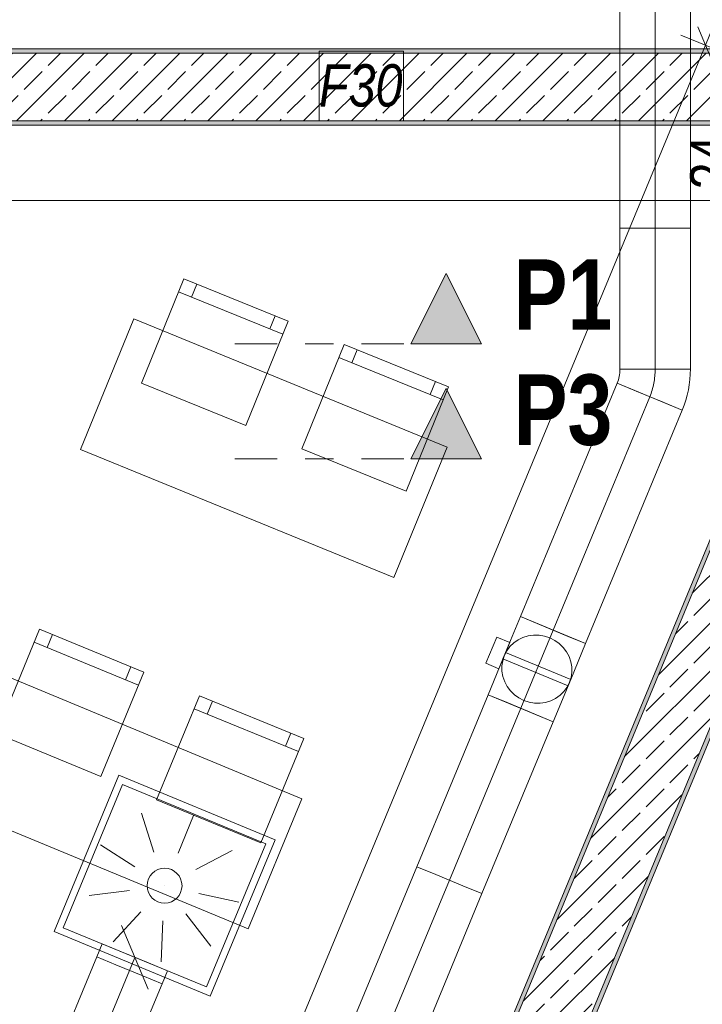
# Model space of a CAD drawing. Header units: metres. Extents: x -89 to 754, y -195 to 69.
# Tile 131 of 256: x 4.95 to 7.37, y 10.63 to 14.12. Entities that reach past the tile are written whole.
import ezdxf

# ---------------------------------------------------------------- set-up
doc = ezdxf.new("R2010")
doc.units = ezdxf.units.M
doc.header["$MEASUREMENT"] = 0
doc.linetypes.add('Schnittlinie', pattern=[0.3, 0.15, -0.075, 0, -0.075])
doc.linetypes.add('STRICHPUNKT2', pattern=[12.7, 6.35, -3.175, 0, -3.175])
for name, color, linetype in [('70 Lüftung', 7, 'Continuous'), ('90 Allgemein Hinweise', 7, 'Continuous'), ('95 Ausführungsplanung Bemaßung', 7, 'Continuous'), ('97 Brandschutz', 7, 'Continuous'), ('98 Schnitt Marker', 7, 'Continuous'), ('Neubau_10 Wand außen', 7, 'Continuous'), ('Neubau_50 Möblierung', 7, 'Continuous'), ('Neubau_95 Ausführungsplanung Bemaßung', 7, 'Continuous')]:
    doc.layers.add(name, color=color, linetype=linetype)
doc.styles.add('ERSTELLTER_STIL_2', font='ARIALN.TTF')
doc.styles.add('ERSTELLTER_STIL_3', font='ARIALN.TTF')
doc.styles.add('ERSTELLTER_STIL_6', font='ARIALN.TTF')
doc.linetypes.add('Wolke', pattern='A,0,[4,995_ARC_230 ERW_GR_EG_2607291.Shx,S=0.015817,R=0,X=-0.000255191,Y=0.048578],-1.9835,0', length=1.9835)
doc.dimstyles.new('ERSTELLTER_STIL__4', dxfattribs={"dimtxt": 0.15, "dimasz": 0.095143, "dimexe": 0.18, "dimexo": 0.0625, "dimgap": 0, "dimtad": 1, "dimzin": 0, "dimdsep": 46, "dimtxsty": 'ERSTELLTER_STIL_3', "dimblk": 'ARROWHEAD_6', "dimblk1": 'ARROWHEAD_6', "dimblk2": 'ARROWHEAD_6', "dimcen": 0.09, "dimse1": 1, "dimse2": 1, "dimclrd": 7, "dimclre": 7, "dimclrt": 7, "dimazin": 0, "dimtfac": 1, "dimtdec": 4, "dimtmove": 0, "dimatfit": 3, "dimfxl": 1, "dimtolj": 1, "dimtzin": 0, "dimarcsym": 0})
doc.dimstyles.new('ERSTELLTER_STIL__5', dxfattribs={"dimtxt": 0.15, "dimasz": 0.095143, "dimexe": 0.18, "dimexo": 0.0625, "dimgap": 0, "dimtad": 1, "dimtih": 1, "dimtoh": 1, "dimzin": 0, "dimdsep": 46, "dimtxsty": 'ERSTELLTER_STIL_3', "dimblk": 'ARROWHEAD_6', "dimblk1": 'ARROWHEAD_6', "dimblk2": 'ARROWHEAD_6', "dimcen": 0.09, "dimse1": 1, "dimse2": 1, "dimclrd": 7, "dimclre": 7, "dimclrt": 7, "dimazin": 0, "dimtfac": 1, "dimtdec": 4, "dimtmove": 0, "dimatfit": 3, "dimfxl": 1, "dimtolj": 1, "dimtzin": 0, "dimarcsym": 0})
doc.dimstyles.new('ERSTELLTER_STIL__6', dxfattribs={"dimtxt": 0.15, "dimasz": 0.095143, "dimexe": 0.18, "dimexo": 0.0625, "dimgap": 0, "dimtad": 1, "dimzin": 0, "dimdsep": 46, "dimtxsty": 'ERSTELLTER_STIL_3', "dimblk": 'ARROWHEAD_6', "dimblk1": 'ARROWHEAD_6', "dimblk2": 'ARROWHEAD_6', "dimcen": 0.09, "dimse1": 1, "dimse2": 1, "dimclrd": 7, "dimclre": 7, "dimclrt": 7, "dimazin": 0, "dimtfac": 1, "dimtdec": 4, "dimtmove": 2, "dimatfit": 3, "dimfxl": 1, "dimtolj": 1, "dimtzin": 0, "dimarcsym": 0})
doc.dimstyles.new('ERSTELLTER_STIL__8', dxfattribs={"dimtxt": 0.125, "dimasz": 0.091787, "dimexe": 0.18, "dimexo": 0.04, "dimgap": 0, "dimtad": 1, "dimtih": 1, "dimtoh": 1, "dimzin": 0, "dimdsep": 46, "dimtxsty": 'ERSTELLTER_STIL_3', "dimblk": 'ARROWHEAD_5', "dimblk1": 'ARROWHEAD_5', "dimblk2": 'ARROWHEAD_5', "dimcen": 0.09, "dimclrd": 7, "dimclre": 7, "dimclrt": 7, "dimazin": 0, "dimtfac": 1, "dimtdec": 4, "dimtmove": 2, "dimatfit": 3, "dimfxl": 1, "dimtolj": 1, "dimtzin": 0, "dimarcsym": 0})
doc.dimstyles.new('ERSTELLTER_STIL__9', dxfattribs={"dimtxt": 0.15, "dimasz": 0.095143, "dimexe": 0.18, "dimexo": 0.0625, "dimgap": 0, "dimtad": 1, "dimtih": 1, "dimtoh": 1, "dimzin": 0, "dimdsep": 46, "dimtxsty": 'ERSTELLTER_STIL_3', "dimblk": 'ARROWHEAD_6', "dimblk1": 'ARROWHEAD_6', "dimblk2": 'ARROWHEAD_6', "dimcen": 0.09, "dimse1": 1, "dimse2": 1, "dimclrd": 7, "dimclre": 7, "dimclrt": 7, "dimazin": 0, "dimtfac": 1, "dimtdec": 4, "dimtmove": 2, "dimatfit": 3, "dimfxl": 1, "dimtolj": 1, "dimtzin": 0, "dimarcsym": 0})
pattern_1 = [(45, (0, 0), (-0.01767767, 0.01767767), [0, -0.025])]
pattern_2 = [(45, (0, 0), (-0.0848528, 0.0848528), []), (45, (-0.04243, 0.04243), (-0.0848528, 0.0848528), [0.09, -0.03])]

# ---------------------------------------------------------------- blocks, each defined once
blk = doc.blocks.new('Stuhl 02 27[85]_1', base_point=(6.3191, 12.4471))
at = {"layer": 'Neubau_50 Möblierung', "color": 254, "linetype": 'Continuous', "lineweight": 18, "true_color": 0xdfdfdf}
for p, q in [((6.1266, 12.9032), (6.1455, 12.9495)), ((6.4509, 12.7714), (6.0803, 12.922)), ((6.4045, 12.7902), (6.4234, 12.8365))]:
    blk.add_line(p, q, dxfattribs=at)
at = {"layer": 'Neubau_50 Möblierung', "color": 254, "linetype": 'Continuous', "lineweight": 18, "true_color": 0xdfdfdf, "flags": 128}
blk.add_lwpolyline([(6.3191, 12.4471), (5.9485, 12.5978), (6.0991, 12.9683), (6.4697, 12.8177)], close=True, dxfattribs=at)
blk = doc.blocks.new('Stuhl 02 27[86]_1', base_point=(5.75, 12.6803))
at = {"layer": 'Neubau_50 Möblierung', "color": 254, "linetype": 'Continuous', "lineweight": 18, "true_color": 0xdfdfdf}
for p, q in [((5.558, 13.1365), (5.5769, 13.1828)), ((5.8821, 13.0044), (5.5117, 13.1554)), ((5.8358, 13.0233), (5.8547, 13.0696))]:
    blk.add_line(p, q, dxfattribs=at)
at = {"layer": 'Neubau_50 Möblierung', "color": 254, "linetype": 'Continuous', "lineweight": 18, "true_color": 0xdfdfdf, "flags": 128}
blk.add_lwpolyline([(5.75, 12.6803), (5.3796, 12.8313), (5.5306, 13.2017), (5.901, 13.0507)], close=True, dxfattribs=at)
blk = doc.blocks.new('Stuhl 02 27[90]_1', base_point=(5.8038, 11.1997))
at = {"layer": 'Neubau_50 Möblierung', "color": 254, "linetype": 'Continuous', "lineweight": 18, "true_color": 0xdfdfdf}
for p, q in [((5.937, 11.5234), (5.5671, 11.6756)), ((5.6133, 11.6566), (5.6323, 11.7028)), ((5.8907, 11.5424), (5.9098, 11.5886))]:
    blk.add_line(p, q, dxfattribs=at)
at = {"layer": 'Neubau_50 Möblierung', "color": 254, "linetype": 'Continuous', "lineweight": 18, "true_color": 0xdfdfdf, "flags": 128}
blk.add_lwpolyline([(5.8038, 11.1997), (5.4339, 11.3519), (5.5861, 11.7218), (5.956, 11.5696)], close=True, dxfattribs=at)
blk = doc.blocks.new('Stuhl 02 27[91]_1', base_point=(5.2358, 11.4353))
at = {"layer": 'Neubau_50 Möblierung', "color": 254, "linetype": 'Continuous', "lineweight": 18, "true_color": 0xdfdfdf}
for p, q in [((5.0457, 11.8924), (5.0648, 11.9386)), ((5.3693, 11.7589), (4.9995, 11.9114)), ((5.3231, 11.7779), (5.3421, 11.8241))]:
    blk.add_line(p, q, dxfattribs=at)
at = {"layer": 'Neubau_50 Möblierung', "color": 254, "linetype": 'Continuous', "lineweight": 18, "true_color": 0xdfdfdf, "flags": 128}
blk.add_lwpolyline([(5.2358, 11.4353), (4.866, 11.5879), (5.0186, 11.9577), (5.3883, 11.8051)], close=True, dxfattribs=at)
blk = doc.blocks.new('Schultisch 27[101]_1', base_point=(6.2748, 12.1417))
at = {"layer": 'Neubau_50 Möblierung', "color": 254, "linetype": 'Continuous', "lineweight": 18, "true_color": 0xdfdfdf, "flags": 128}
blk.add_lwpolyline([(6.2748, 12.1417), (5.1642, 12.5961), (5.3535, 13.0588), (6.4641, 12.6044)], close=True, dxfattribs=at)
blk = doc.blocks.new('Schultisch 27[103]_1', base_point=(5.7582, 10.8944))
at = {"layer": 'Neubau_50 Möblierung', "color": 254, "linetype": 'Continuous', "lineweight": 18, "true_color": 0xdfdfdf, "flags": 128}
blk.add_lwpolyline([(5.7582, 10.8944), (4.6495, 11.3536), (4.8409, 11.8156), (5.9495, 11.3564)], close=True, dxfattribs=at)
blk = doc.blocks.new('*D611')
at = {"layer": '95 Ausführungsplanung Bemaßung', "color": 7, "linetype": 'Continuous', "lineweight": 9}
for p, q in [((8.7453, 13.5183), (8.6911, 13.6492)), ((8.7182, 13.5838), (8.7469, 13.6532)), ((8.8049, 13.5478), (8.6314, 13.6197)), ((3.9184, 1.9961), (8.7182, 13.5838)), ((3.8913, 2.0616), (3.9455, 1.9307)), ((4.0052, 1.9602), (3.8317, 2.0321)), ((3.8897, 1.9267), (3.9184, 1.9961))]:
    blk.add_line(p, q, dxfattribs=at)
at = {"layer": '95 Ausführungsplanung Bemaßung', "color": 7, "lineweight": 9, "insert": (6.417, 8.061), "char_height": 0.15, "attachment_point": 7, "rotation": 67.5, "style": 'ERSTELLTER_STIL_3'}
blk.add_mtext('\\A1;{\\pql;\\fArial Narrow|b0|i0|c0|p0;\\W1.000000;12,54}', dxfattribs=at)
blk = doc.blocks.new('ARROWHEAD_6')
at = {"color": 0, "linetype": 'Continuous', "lineweight": 0}
for p, q in [((-0.5, -0.5), (0.5, 0.5)), ((0, 0), (-1, 0))]:
    blk.add_line(p, q, dxfattribs=at)
blk = doc.blocks.new('*D780')
at = {"layer": '95 Ausführungsplanung Bemaßung', "color": 7, "linetype": 'Continuous', "lineweight": 9}
for p, q in [((7.4564, 14.052), (7.5566, 13.9518)), ((7.6004, 14.0019), (7.4126, 14.0019)), ((7.5065, 13.7619), (7.5065, 14.0019)), ((7.4564, 13.812), (7.5566, 13.7118)), ((7.6004, 13.7619), (7.4126, 13.7619)), ((7.5065, 13.6868), (7.5065, 13.7619))]:
    blk.add_line(p, q, dxfattribs=at)
at = {"layer": '95 Ausführungsplanung Bemaßung', "color": 7, "lineweight": 9, "insert": (7.4765, 13.5187), "char_height": 0.15, "attachment_point": 7, "rotation": 90, "style": 'ERSTELLTER_STIL_3'}
blk.add_mtext('\\A1;{\\pql;\\fArial Narrow|b0|i0|c0|p0;\\W1.000000;24}', dxfattribs=at)
blk = doc.blocks.new('*D781')
at = {"layer": '95 Ausführungsplanung Bemaßung', "color": 7, "linetype": 'Continuous', "lineweight": 9}
for p, q in [((7.4564, 16.812), (7.5566, 16.7118)), ((7.6004, 16.7619), (7.4126, 16.7619)), ((7.5065, 14.0019), (7.5065, 16.7619)), ((7.4564, 14.052), (7.5566, 13.9518)), ((7.6004, 14.0019), (7.4126, 14.0019))]:
    blk.add_line(p, q, dxfattribs=at)
at = {"layer": '95 Ausführungsplanung Bemaßung', "color": 7, "lineweight": 9, "char_height": 0.15, "attachment_point": 7, "rotation": 90, "style": 'ERSTELLTER_STIL_3'}
for s, insert in [('\\A1;{\\pql;\\fArial Narrow|b0|i0|c0|p0;\\W1.000000;24}', (7.4765, 16.5187)), ('\\A1;{\\pql;\\fArial Narrow|b0|i0|c0|p0;\\W1.000000;2,76}', (7.4765, 15.2129))]:
    blk.add_mtext(s, dxfattribs=dict(at, insert=insert))
blk = doc.blocks.new('*D810')
at = {"layer": '95 Ausführungsplanung Bemaßung', "color": 7, "linetype": 'Continuous', "lineweight": 9}
for p, q in [((2.8133, 26.0534), (2.7591, 26.1842)), ((2.7862, 26.1188), (2.815, 26.1882)), ((2.873, 26.0829), (2.6995, 26.1548)), ((-9.7372, -4.1153), (2.7862, 26.1188)), ((-9.7643, -4.0499), (-9.7101, -4.1807)), ((-9.6504, -4.1512), (-9.8239, -4.0794)), ((-9.7659, -4.1847), (-9.7372, -4.1153))]:
    blk.add_line(p, q, dxfattribs=at)
at = {"layer": '95 Ausführungsplanung Bemaßung', "color": 7, "lineweight": 9, "insert": (-3.5663, 10.7697), "char_height": 0.15, "attachment_point": 7, "rotation": 67.5, "style": 'ERSTELLTER_STIL_3'}
blk.add_mtext('\\A1;{\\pql;\\fArial Narrow|b0|i0|c0|p0;\\W1.000000;32,72\\fArial Narrow|b0|i0|c0|p0;\\W1.000000;\\A1{\\H.66x;\\S5^  ;}}', dxfattribs=at)
blk = doc.blocks.new('*D843')
at = {"layer": '95 Ausführungsplanung Bemaßung', "color": 7, "linetype": 'Continuous', "lineweight": 9}
for p, q in [((4.5513, 14.5822), (4.5513, 14.77)), ((12.322, 14.5822), (12.322, 14.77)), ((4.6014, 14.7262), (4.5012, 14.6261)), ((12.3721, 14.7262), (12.2719, 14.6261)), ((4.5513, 14.6761), (12.322, 14.6761))]:
    blk.add_line(p, q, dxfattribs=at)
at = {"layer": '95 Ausführungsplanung Bemaßung', "color": 7, "lineweight": 9, "char_height": 0.15, "attachment_point": 7, "style": 'ERSTELLTER_STIL_3'}
for s, insert in [('\\A1;{\\pql;\\fArial Narrow|b0|i0|c0|p0;\\W1.000000;7,77}', (8.2676, 14.7061)), ('\\A1;{\\pql;\\fArial Narrow|b0|i0|c0|p0;\\W1.000000;26}', (12.0788, 14.7061))]:
    blk.add_mtext(s, dxfattribs=dict(at, insert=insert))
blk = doc.blocks.new('*D875')
at = {"layer": '95 Ausführungsplanung Bemaßung', "color": 7, "linetype": 'Continuous', "lineweight": 9}
for p, q in [((11.8351, 13.9224), (7.7947, 4.1681)), ((7.8218, 4.1026), (7.7676, 4.2335)), ((7.708, 4.204), (7.8815, 4.1321)), ((7.7947, 4.1681), (7.7029, 3.9463)), ((7.73, 3.8809), (7.6758, 4.0118)), ((7.6161, 3.9823), (7.7896, 3.9104)), ((7.7029, 3.9463), (6.551, 1.1655))]:
    blk.add_line(p, q, dxfattribs=at)
blk = doc.blocks.new('*D888')
at = {"layer": '95 Ausführungsplanung Bemaßung', "color": 7, "linetype": 'Continuous', "lineweight": 9}
for p, q in [((7.4076, 13.9648), (7.3534, 14.0957)), ((7.3805, 14.0302), (7.4092, 14.0996)), ((7.4672, 13.9943), (7.2937, 14.0662)), ((3.7668, 5.3061), (7.3805, 14.0302)), ((3.7397, 5.3715), (3.7939, 5.2407)), ((3.8536, 5.2702), (3.6801, 5.342)), ((3.189, 3.911), (3.7668, 5.3061))]:
    blk.add_line(p, q, dxfattribs=at)
at = {"layer": '95 Ausführungsplanung Bemaßung', "color": 7, "lineweight": 9, "insert": (5.5013, 9.4807), "char_height": 0.15, "attachment_point": 7, "rotation": 67.5, "style": 'ERSTELLTER_STIL_3'}
blk.add_mtext('\\A1;{\\pql;\\fArial Narrow|b0|i0|c0|p0;\\W1.000000;9,44\\fArial Narrow|b0|i0|c0|p0;\\W1.000000;\\A1{\\H.66x;\\S5^  ;}}', dxfattribs=at)
blk = doc.blocks.new('*D889')
at = {"layer": '95 Ausführungsplanung Bemaßung', "color": 7, "linetype": 'Continuous', "lineweight": 9}
for p, q in [((0.982, 13.3857), (0.982, 13.5734)), ((8.0283, 13.3857), (8.0283, 13.5734)), ((1.032, 13.5296), (0.9319, 13.4295)), ((7.9783, 13.4295), (8.0784, 13.5296)), ((0.9068, 13.4796), (0.982, 13.4796)), ((0.982, 13.4796), (8.0283, 13.4796)), ((8.0283, 13.4796), (8.1034, 13.4796))]:
    blk.add_line(p, q, dxfattribs=at)
at = {"layer": '95 Ausführungsplanung Bemaßung', "color": 7, "lineweight": 9, "insert": (4.1443, 13.4572), "char_height": 0.15, "attachment_point": 7, "style": 'ERSTELLTER_STIL_3'}
blk.add_mtext('\\A1;{\\pql;\\fArial Narrow|b0|i0|c0|p0;\\W1.000000;7,04\\fArial Narrow|b0|i0|c0|p0;\\W1.000000;\\A1{\\H.66x;\\S5^  ;}}', dxfattribs=at)
blk = doc.blocks.new('*D903')
at = {"layer": 'Neubau_95 Ausführungsplanung Bemaßung', "linetype": 'Continuous', "lineweight": 9}
for points in [[(11.2392, 13.7619), (11.2187, 13.6675), (11.2686, 13.6699)], [(11.8463, 12.8534), (11.7725, 12.9158), (11.7512, 12.8705)]]:
    blk.add_hatch(color=7, dxfattribs=at).paths.add_polyline_path(points)
at = {"layer": 'Neubau_95 Ausführungsplanung Bemaßung', "color": 7, "linetype": 'Continuous', "lineweight": 9}
for p, q in [((11.2392, 13.7619), (11.2187, 13.6675)), ((11.2392, 13.7619), (11.2686, 13.6699)), ((11.2686, 13.6699), (11.2187, 13.6675)), ((11.7512, 12.8705), (11.7725, 12.9158)), ((11.8463, 12.8534), (11.7725, 12.9158)), ((11.8463, 12.8534), (11.7512, 12.8705))]:
    blk.add_line(p, q, dxfattribs=at)
blk.add_arc((12.2226, 13.7619), 0.9834, 185.4382, 242.0618, dxfattribs=at)
at = {"layer": 'Neubau_95 Ausführungsplanung Bemaßung', "color": 7, "lineweight": 9, "char_height": 0.125, "attachment_point": 7, "style": 'ERSTELLTER_STIL_3'}
for s, insert in [('\\A1;{\\pql;\\fArial Narrow|b0|i0|c0|p0;\\W1.000000;ca. 67,50°}', (10.1715, 13.0792)), ('\\A1;{\\pql;\\fArial Narrow|b0|i0|c0|p0;\\W1.000000;parallel zum Bestand}', (10.1715, 12.9042))]:
    blk.add_mtext(s, dxfattribs=dict(at, insert=insert))
blk = doc.blocks.new('ARROWHEAD_5')
at = {"linetype": 'Continuous', "lineweight": 0}
blk.add_hatch(color=0, dxfattribs=at).paths.add_polyline_path([(-1, 0.2679), (0, 0), (-1, -0.2679)])
at = {"color": 0, "linetype": 'Continuous', "lineweight": 0}
blk.add_line((0, 0), (-1, 0), dxfattribs=at)

msp = doc.modelspace()

# ---------------------------------------------------------------- hatches: boundary and pattern name
at = {"layer": '98 Schnitt Marker', "linetype": 'Continuous', "lineweight": 0, "true_color": 0x000000}
for points in [[(6.5861, 12.9703), (6.4611, 13.2203), (6.3361, 12.9703)], [(6.5861, 12.5621), (6.4611, 12.8121), (6.3361, 12.5621)]]:
    msp.add_hatch(color=18, dxfattribs=at).paths.add_polyline_path(points)
at = {"layer": 'Neubau_10 Wand außen', "linetype": 'Continuous', "lineweight": 0, "true_color": 0x000000}
h = msp.add_hatch(dxfattribs=at)
h.set_pattern_fill('Gips_0001', color=18, style=0, pattern_type=2)
h.set_pattern_definition(pattern_1)
h.paths.add_polyline_path([(4.5663, 14.0169), (4.5663, 14.0019), (8.3875, 14.0019), (8.3937, 14.0169)])
h = msp.add_hatch(dxfattribs=at)
h.set_pattern_fill('Beton_Stahlbeton_0001', color=18, style=0, pattern_type=2)
h.set_pattern_definition(pattern_2)
h.paths.add_polyline_path([(4.5513, 13.7619), (8.0283, 13.7619), (8.1277, 14.0019), (4.5513, 14.0019)])
h = msp.add_hatch(dxfattribs=at)
h.set_pattern_fill('Beton_Stahlbeton_0001', color=18, style=0, pattern_type=2)
h.set_pattern_definition(pattern_2)
h.paths.add_polyline_path([(4.9887, 6.4236), (4.4147, 5.0378), (4.4609, 5.0186), (4.6364, 4.9459), (8.2881, 13.7619), (8.0283, 13.7619), (5.8689, 8.5485), (5.989, 8.4988), (5.6063, 7.5749), (5.4862, 7.6246), (5.3714, 7.3475), (5.4915, 7.2977), (5.1088, 6.3738)])
h = msp.add_hatch(dxfattribs=at)
h.set_pattern_fill('Gips_0001', color=18, style=0, pattern_type=2)
h.set_pattern_definition(pattern_1)
h.paths.add_polyline_path([(8.0121, 13.7619), (4.5295, 13.7619), (4.5295, 13.7469), (8.0059, 13.7469)])
h = msp.add_hatch(dxfattribs=at)
h.set_pattern_fill('Gips_0001', color=18, style=0, pattern_type=2)
h.set_pattern_definition(pattern_1)
h.paths.add_polyline_path([(8.2819, 13.7469), (4.6364, 4.9459), (4.6503, 4.9402), (8.2981, 13.7469)])
h = msp.add_hatch(dxfattribs=at)
h.set_pattern_fill('Gips_0001', color=18, style=0, pattern_type=2)
h.set_pattern_definition(pattern_1)
h.paths.add_polyline_path([(8.0059, 13.7469), (5.855, 8.5542), (5.8689, 8.5485), (8.0221, 13.7469)])

# ---------------------------------------------------------------- linework, layer by layer
at = {"layer": '70 Lüftung', "color": 70, "linetype": 'Continuous', "lineweight": 18, "true_color": 0x73ff00}
for p, q in [((7.0772, 16.8121), (7.0772, 13.3807)), ((7.3272, 13.3807), (7.3272, 16.8121)), ((7.0772, 13.3807), (7.0772, 12.8807)), ((7.0772, 13.3807), (7.1504, 13.3807)), ((7.0772, 13.3807), (7.1504, 13.3807)), ((7.1504, 13.3807), (7.254, 13.3807)), ((7.1504, 13.3807), (7.254, 13.3807)), ((7.254, 13.3807), (7.3272, 13.3807)), ((7.254, 13.3807), (7.3272, 13.3807)), ((7.3272, 12.8807), (7.3272, 13.3807)), ((7.3272, 12.8818), (7.0772, 12.8796)), ((7.0772, 12.8807), (7.1504, 12.8807)), ((7.1504, 12.8807), (7.254, 12.8807)), ((7.254, 12.8807), (7.3272, 12.8807)), ((7.0677, 12.8307), (6.7247, 12.0025)), ((7.2987, 12.735), (7.0677, 12.8307)), ((7.1353, 12.8027), (7.0677, 12.8307)), ((7.231, 12.7631), (7.1353, 12.8027)), ((7.2987, 12.735), (7.231, 12.7631)), ((6.9556, 11.9069), (7.2987, 12.735)), ((6.7923, 11.9745), (6.7247, 12.0025)), ((6.888, 11.9349), (6.7923, 11.9745)), ((6.9556, 11.9069), (6.888, 11.9349)), ((6.6099, 11.7254), (6.3571, 11.1151)), ((6.6775, 11.6973), (6.6099, 11.7254)), ((6.7732, 11.6577), (6.6775, 11.6973)), ((6.8408, 11.6297), (6.7732, 11.6577)), ((6.588, 11.0194), (6.8408, 11.6297)), ((6.3571, 11.1151), (5.977, 10.1974)), ((6.3571, 11.1151), (6.4247, 11.087)), ((6.4247, 11.087), (6.3571, 11.1151)), ((6.4247, 11.087), (6.5204, 11.0474)), ((6.5204, 11.0474), (6.4247, 11.087)), ((6.5204, 11.0474), (6.588, 11.0194)), ((6.588, 11.0194), (6.5204, 11.0474)), ((6.2079, 10.1018), (6.588, 11.0194))]:
    msp.add_line(p, q, dxfattribs=at)
at = {"layer": '70 Lüftung', "color": 70, "linetype": 'STRICHPUNKT2', "lineweight": 18, "true_color": 0x73ff00}
for p, q in [((7.2022, 16.8121), (7.2022, 13.3807)), ((7.2022, 13.3807), (7.2022, 12.8807)), ((6.8401, 11.9547), (7.1832, 12.7829)), ((6.4725, 11.0672), (6.7253, 11.6775)), ((6.4725, 11.0672), (6.0924, 10.1496))]:
    msp.add_line(p, q, dxfattribs=at)
at = {"layer": '70 Lüftung', "color": 253, "linetype": 'Continuous', "lineweight": 18, "true_color": 0xaaaaaa}
for p, q in [((6.7247, 12.0025), (6.6718, 11.875)), ((6.9556, 11.9069), (6.7247, 12.0025)), ((6.6019, 11.8369), (6.6402, 11.9293)), ((6.6402, 11.9293), (6.6864, 11.9101)), ((6.7163, 11.92), (6.7007, 11.9091)), ((6.7335, 11.9283), (6.7163, 11.92)), ((6.752, 11.9339), (6.7335, 11.9283)), ((6.7712, 11.9366), (6.752, 11.9339)), ((6.7907, 11.9363), (6.7712, 11.9366)), ((6.81, 11.9331), (6.7907, 11.9363)), ((6.8287, 11.927), (6.81, 11.9331)), ((6.8462, 11.9181), (6.8287, 11.927)), ((6.8621, 11.9068), (6.8462, 11.9181)), ((6.6481, 11.8178), (6.6864, 11.9101)), ((6.6759, 11.8807), (6.6673, 11.8639)), ((6.6871, 11.8959), (6.6759, 11.8807)), ((6.7007, 11.9091), (6.6871, 11.8959)), ((6.8761, 11.8932), (6.8621, 11.9068)), ((6.8878, 11.8777), (6.8761, 11.8932)), ((6.9556, 11.9069), (6.9028, 11.7794)), ((6.6718, 11.875), (6.6099, 11.7254)), ((6.6615, 11.846), (6.6587, 11.8273)), ((6.6673, 11.8639), (6.6615, 11.846)), ((6.6625, 11.8524), (6.6653, 11.8592)), ((6.6625, 11.8524), (6.8934, 11.7567)), ((6.6653, 11.8592), (6.6692, 11.8687)), ((6.6692, 11.8687), (6.672, 11.8755)), ((6.903, 11.7798), (6.672, 11.8755)), ((6.8969, 11.8607), (6.8878, 11.8777)), ((6.9032, 11.8426), (6.8969, 11.8607)), ((6.6019, 11.8369), (6.6481, 11.8178)), ((6.6587, 11.8273), (6.659, 11.8084)), ((6.9065, 11.8238), (6.9032, 11.8426)), ((6.9068, 11.8049), (6.9065, 11.8238)), ((6.659, 11.8084), (6.6623, 11.7896)), ((6.6623, 11.7896), (6.6686, 11.7715)), ((6.9028, 11.7794), (6.8408, 11.6297)), ((6.8982, 11.7683), (6.904, 11.7862)), ((6.9002, 11.7731), (6.903, 11.7798)), ((6.904, 11.7862), (6.9068, 11.8049)), ((6.6686, 11.7715), (6.6777, 11.7545)), ((6.6777, 11.7545), (6.6894, 11.739)), ((6.8784, 11.7364), (6.8896, 11.7515)), ((6.8896, 11.7515), (6.8982, 11.7683)), ((6.8934, 11.7567), (6.8962, 11.7635)), ((6.8962, 11.7635), (6.9002, 11.7731)), ((6.8408, 11.6297), (6.6099, 11.7254)), ((6.6894, 11.739), (6.7034, 11.7255)), ((6.7034, 11.7255), (6.7193, 11.7141)), ((6.7193, 11.7141), (6.7368, 11.7052)), ((6.7368, 11.7052), (6.7554, 11.6991)), ((6.8319, 11.7039), (6.8492, 11.7122)), ((6.8492, 11.7122), (6.8648, 11.7232)), ((6.8648, 11.7232), (6.8784, 11.7364)), ((6.7554, 11.6991), (6.7748, 11.6959)), ((6.7748, 11.6959), (6.7943, 11.6956)), ((6.7943, 11.6956), (6.8135, 11.6983)), ((6.8135, 11.6983), (6.8319, 11.7039)), ((5.0699, 10.8851), (5.2995, 11.4395)), ((5.8539, 11.2099), (5.2995, 11.4395)), ((5.1026, 10.8987), (5.3131, 11.4068)), ((5.8212, 11.1963), (5.3131, 11.4068)), ((5.3807, 11.305), (5.4243, 11.1667)), ((5.5652, 11.2969), (5.5097, 11.163)), ((5.2342, 11.1926), (5.3565, 11.1147)), ((5.6107, 10.6882), (5.8212, 11.1963)), ((5.6243, 10.6555), (5.8539, 11.2099)), ((5.7014, 11.1722), (5.5728, 11.1052)), ((5.4619, 11.0475), (5.462, 11.0475)), ((5.1942, 11.0123), (5.338, 11.0312)), ((5.7255, 10.9891), (5.5839, 11.0204)), ((5.2795, 10.8484), (5.3775, 10.9553)), ((5.6263, 10.8333), (5.538, 10.9483)), ((5.4035, 10.6803), (5.3098, 10.9066)), ((5.4501, 10.7778), (5.4564, 10.9226)), ((5.6243, 10.6555), (5.0699, 10.8851)), ((5.6107, 10.6882), (5.1026, 10.8987)), ((5.2412, 10.8413), (5.222, 10.7951)), ((5.2412, 10.8413), (5.3088, 10.8132)), ((5.3088, 10.8132), (5.4045, 10.7736)), ((5.222, 10.7951), (5.2897, 10.767)), ((5.2897, 10.767), (5.3854, 10.7274)), ((5.4045, 10.7736), (5.4721, 10.7456)), ((5.3854, 10.7274), (5.453, 10.6994)), ((5.453, 10.6994), (5.4721, 10.7456))]:
    msp.add_line(p, q, dxfattribs=at)
at = {"layer": '70 Lüftung', "color": 253, "linetype": 'STRICHPUNKT2', "lineweight": 18, "true_color": 0xaaaaaa}
for p, q in [((6.7253, 11.6775), (6.8401, 11.9547)), ((5.3375, 10.7472), (5.3567, 10.7934))]:
    msp.add_line(p, q, dxfattribs=at)
at = {"layer": '70 Lüftung', "color": 5, "linetype": 'Continuous', "lineweight": 18}
for p, q in [((5.222, 10.7951), (4.9613, 10.1657)), ((5.2897, 10.767), (5.222, 10.7951)), ((5.3854, 10.7274), (5.2897, 10.767)), ((5.453, 10.6994), (5.3854, 10.7274)), ((5.1923, 10.07), (5.453, 10.6994))]:
    msp.add_line(p, q, dxfattribs=at)
at = {"layer": '70 Lüftung', "color": 5, "linetype": 'STRICHPUNKT2', "lineweight": 18}
msp.add_line((5.0768, 10.1178), (5.3375, 10.7472), dxfattribs=at)
at = {"layer": '70 Lüftung', "color": 253, "linetype": 'Continuous', "lineweight": 18, "true_color": 0xaaaaaa}
msp.add_circle((5.4619, 11.0475), 0.062, dxfattribs=at)
at = {"layer": '70 Lüftung', "color": 70, "linetype": 'Continuous', "lineweight": 18, "true_color": 0x73ff00}
for radius in [0.125, 0.375]:
    msp.add_arc((6.9522, 12.8785), radius, 337.5, 0.5, dxfattribs=at)
at = {"layer": '70 Lüftung', "color": 70, "linetype": 'STRICHPUNKT2', "lineweight": 18, "true_color": 0x73ff00}
msp.add_arc((6.9522, 12.8785), 0.25, 337.5, 0.5, dxfattribs=at)
at = {"layer": '90 Allgemein Hinweise', "color": 6, "linetype": 'Wolke', "lineweight": 18}
msp.add_ellipse((7.6771, 8.0429), major_axis=(1.5358, 3.618), ratio=0.144229, dxfattribs=at)
at = {"layer": '97 Brandschutz', "color": 1, "linetype": 'Continuous', "lineweight": 13, "flags": 128}
msp.add_lwpolyline([(6.0099, 13.7619), (6.3091, 13.7619), (6.3091, 14.009), (6.0099, 14.009), (6.0099, 13.7619)], close=True, dxfattribs=at)
at = {"layer": '98 Schnitt Marker', "color": 7, "linetype": 'Schnittlinie', "lineweight": 9}
for p, q in [((5.7111, 12.9703), (6.3361, 12.9703)), ((5.7111, 12.5621), (6.3361, 12.5621))]:
    msp.add_line(p, q, dxfattribs=at)
at = {"layer": '98 Schnitt Marker', "color": 7, "linetype": 'Continuous', "lineweight": 9, "flags": 128}
for points in [[(6.5861, 12.9703), (6.3361, 12.9703), (6.4611, 13.2203)], [(6.5861, 12.5621), (6.3361, 12.5621), (6.4611, 12.8121)]]:
    msp.add_lwpolyline(points, close=True, dxfattribs=at)
at = {"layer": 'Neubau_10 Wand außen', "color": 7, "linetype": 'Continuous', "lineweight": 13}
for p, q in [((8.1277, 14.0019), (4.5513, 14.0019)), ((4.5513, 13.7619), (8.0283, 13.7619)), ((4.6364, 4.9459), (8.2881, 13.7619)), ((8.0221, 13.7469), (5.8689, 8.5485))]:
    msp.add_line(p, q, dxfattribs=at)
at = {"layer": 'Neubau_10 Wand außen', "color": 7, "linetype": 'Continuous', "lineweight": 9, "flags": 128}
for points in [[(8.41, 14.0169), (4.5663, 14.0169)], [(4.5295, 13.7469), (8.0059, 13.7469)], [(4.6503, 4.9402), (8.2981, 13.7469)], [(8.0059, 13.7469), (5.855, 8.5542)]]:
    msp.add_lwpolyline(points, dxfattribs=at)

# ---------------------------------------------------------------- block references
at = {"layer": 'Neubau_50 Möblierung', "color": 254, "linetype": 'Continuous', "lineweight": 18, "true_color": 0xdfdfdf}
for name, p in [('Stuhl 02 27[86]_1', (5.75, 12.6803)), ('Schultisch 27[101]_1', (6.2748, 12.1417)), ('Stuhl 02 27[85]_1', (6.3191, 12.4471)), ('Stuhl 02 27[91]_1', (5.2358, 11.4353)), ('Schultisch 27[103]_1', (5.7582, 10.8944)), ('Stuhl 02 27[90]_1', (5.8038, 11.1997))]:
    msp.add_blockref(name, p, dxfattribs=at)

# ---------------------------------------------------------------- texts
at = {"layer": '97 Brandschutz', "color": 1, "linetype": 'Continuous', "lineweight": 13, "insert": (6.0099, 13.9626), "char_height": 0.15, "attachment_point": 1, "style": 'ERSTELLTER_STIL_6'}
msp.add_mtext('\\A1;{\\pql;\\fArial Narrow|b0|i1|c0|p0;\\W1.000000;F\\fArial Narrow|b0|i1|c0|p0;\\W1.000000;30}', dxfattribs=at)
at = {"layer": '98 Schnitt Marker', "color": 7, "lineweight": 9, "char_height": 0.25, "attachment_point": 9, "style": 'ERSTELLTER_STIL_2'}
for s, insert in [('\\A1;{\\pqr;\\pt0;\\fArial Narrow|b1|i0|c0|p0;\\W1.000000;P1}', (7.0505, 13.0203)), ('\\A1;{\\pqr;\\pt0;\\fArial Narrow|b1|i0|c0|p0;\\W1.000000;P3}', (7.0505, 12.6078))]:
    msp.add_mtext(s, dxfattribs=dict(at, insert=insert))

# ---------------------------------------------------------------- dimensions: what is measured, and where the dimension line sits
at = {"layer": '95 Ausführungsplanung Bemaßung', "color": 7, "linetype": 'Continuous', "lineweight": 9}
for base, p1, p2, angle, dimstyle, picture, middle, turn in [((2.7862, 26.1188), (-7.3352, -5.1102), (5.1882, 25.1239), 67.5, 'ERSTELLTER_STIL__4', '*D810', (-3.4944, 11.2304), 67.5), ((7.5065, 16.7619), (6.4585, 14.0019), (3.4087, 16.7619), 90, 'ERSTELLTER_STIL__4', '*D781', (7.4015, 15.4071), 90), ((7.3805, 14.0302), (4.4609, 5.0186), (8.0283, 13.7619), 67.5, 'ERSTELLTER_STIL__4', '*D888', (5.5514, 9.8887), 67.5), ((7.5065, 14.0019), (6.2789, 13.7619), (6.4585, 14.0019), 90, 'ERSTELLTER_STIL__4', '*D780', (7.4015, 13.6328), 90), ((7.7029, 3.9463), (7.8797, 4.1329), (7.7947, 3.9083), 247.5, 'ERSTELLTER_STIL__4', '*D875', (7.7606, 4.36), 67.5), ((8.7182, 13.5838), (2.7423, 2.4833), (8.2881, 13.7619), 67.5, 'ERSTELLTER_STIL__6', '*D611', (6.4439, 8.3218), 67.5)]:
    dim = msp.add_linear_dim(base=base, p1=p1, p2=p2, angle=angle, dimstyle=dimstyle, dxfattribs=at)
    dim.commit()
    dim.dimension.update_dxf_attribs({"geometry": picture, "text_midpoint": middle, "dimtype": 160, "text_rotation": turn})
for base, p1, p2, dimstyle, picture, middle in [((12.322, 14.6761), (4.5513, 15.5019), (12.322, 14.0019), 'ERSTELLTER_STIL__5', '*D843', (8.4618, 14.7811)), ((8.0283, 13.4796), (0.982, 13.7619), (8.0283, 13.7619), 'ERSTELLTER_STIL__9', '*D889', (4.5405, 13.5671))]:
    dim = msp.add_linear_dim(base=base, p1=p1, p2=p2, dimstyle=dimstyle, dxfattribs=at)
    dim.commit()
    dim.dimension.update_dxf_attribs({"geometry": picture, "text_midpoint": middle, "dimtype": 160})
at = {"layer": 'Neubau_95 Ausführungsplanung Bemaßung', "color": 7, "linetype": 'Continuous', "lineweight": 9}
dim = msp.add_angular_dim_3p(base=(11.405, 13.2156), center=(12.2226, 13.7619), p1=(8.0283, 13.7619), p2=(6.8467, 0.7832), text='ca. 67,50°^Mparallel zum Bestand', dimstyle='ERSTELLTER_STIL__8', dxfattribs=at)
dim.commit()
dim.dimension.update_dxf_attribs({"geometry": '*D903', "text_midpoint": (10.9791, 12.9667), "dimtype": 165})

doc.saveas('drawing.dxf')
